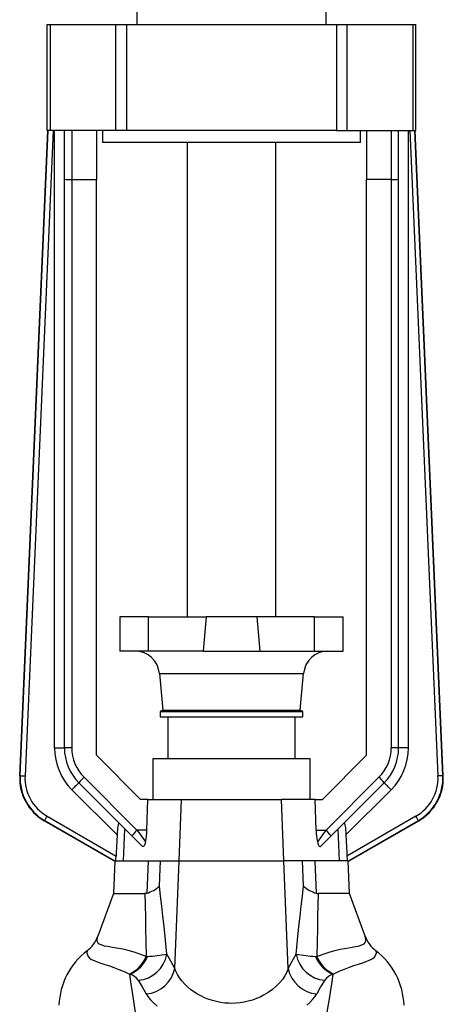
# Model space of a CAD drawing. Extents: x -4 to 1411, y -90 to 1805.
# Tile 5 of 9: x 114 to 287, y 1097 to 1497. Entities that reach past the tile are written whole.
import ezdxf

# ---------------------------------------------------------------- set-up
doc = ezdxf.new("R2010")
doc.units = 0
doc.layers.get('0').update_dxf_attribs({"linetype": 'CONTINUOUS'})

msp = doc.modelspace()

# ---------------------------------------------------------------- linework, layer by layer
at = {"color": 7, "linetype": 'CONTINUOUS'}
for p, q in [((162.12, 1509.09), (162.12, 1495.09)), ((239.12, 1495.09), (239.12, 1509.09)), ((125.62, 1452.09), (125.62, 1495.09)), ((125.62, 1495.09), (126.88, 1495.09)), ((126.88, 1495.09), (153.52, 1495.09)), ((126.88, 1495.09), (126.88, 1452.09)), ((153.52, 1495.09), (157.83, 1495.09)), ((153.52, 1452.09), (153.52, 1495.09)), ((157.83, 1495.09), (243.41, 1495.09)), ((157.83, 1495.09), (157.83, 1452.09)), ((243.41, 1495.09), (247.72, 1495.09)), ((243.41, 1495.09), (243.41, 1452.09)), ((247.72, 1495.09), (274.36, 1495.09)), ((247.72, 1452.09), (247.72, 1495.09)), ((274.36, 1495.09), (275.62, 1495.09)), ((274.36, 1495.09), (274.36, 1452.09)), ((275.62, 1452.09), (275.62, 1495.09)), ((114.43, 1189.59), (125.89, 1452.09)), ((114.59, 1189.68), (126.05, 1452.09)), ((128.05, 1452.09), (116.59, 1189.59)), ((126.88, 1452.09), (125.62, 1452.09)), ((153.52, 1452.09), (126.88, 1452.09)), ((128.62, 1200.99), (128.62, 1452.09)), ((132.62, 1432.21), (132.62, 1452.09)), ((135.62, 1452.09), (135.62, 1432.09)), ((145.62, 1452.09), (145.62, 1432.09)), ((148.12, 1452.09), (148.12, 1447.09)), ((157.83, 1452.09), (153.52, 1452.09)), ((243.41, 1452.09), (157.83, 1452.09)), ((243.41, 1452.09), (247.72, 1452.09)), ((247.72, 1452.09), (274.36, 1452.09)), ((253.12, 1447.09), (253.12, 1452.09)), ((255.62, 1452.09), (255.62, 1432.09)), ((265.62, 1452.09), (265.62, 1432.09)), ((268.62, 1432.21), (268.62, 1452.09)), ((272.62, 1200.99), (272.62, 1452.09)), ((273.19, 1452.09), (284.65, 1189.59)), ((274.36, 1452.09), (275.62, 1452.09)), ((286.64, 1189.68), (275.19, 1452.09)), ((286.81, 1189.59), (275.35, 1452.09)), ((253.12, 1447.09), (148.12, 1447.09)), ((182.62, 1447.09), (182.62, 1254.33)), ((218.62, 1254.33), (218.62, 1447.09)), ((132.62, 1200.99), (132.62, 1432.21)), ((135.62, 1432.09), (145.62, 1432.09)), ((135.62, 1432.09), (135.62, 1201.09)), ((145.62, 1198.09), (145.62, 1432.09)), ((255.62, 1198.09), (255.62, 1432.09)), ((265.62, 1432.09), (255.62, 1432.09)), ((265.62, 1432.09), (265.62, 1201.09)), ((268.62, 1200.99), (268.62, 1432.21)), ((155.12, 1254.33), (155.12, 1240.33)), ((166.86, 1254.33), (155.12, 1254.33)), ((166.86, 1240.33), (166.86, 1254.33)), ((166.86, 1254.33), (190.31, 1254.33)), ((190.31, 1254.33), (189.08, 1240.33)), ((210.93, 1254.33), (190.31, 1254.33)), ((234.37, 1254.33), (210.93, 1254.33)), ((210.93, 1254.33), (212.15, 1240.33)), ((234.37, 1240.33), (234.37, 1254.33)), ((234.37, 1254.33), (246.12, 1254.33)), ((246.12, 1240.33), (246.12, 1254.33)), ((166.86, 1240.33), (155.12, 1240.33)), ((189.08, 1240.33), (166.86, 1240.33)), ((189.08, 1240.33), (212.15, 1240.33)), ((212.15, 1240.33), (234.37, 1240.33)), ((234.37, 1240.33), (246.12, 1240.33)), ((171.32, 1231.2), (172.62, 1216.33)), ((171.32, 1231.2), (229.92, 1231.2)), ((228.62, 1216.33), (229.92, 1231.2)), ((172.62, 1216.33), (171.62, 1215.75)), ((171.62, 1215.75), (171.62, 1213.59)), ((171.62, 1215.75), (229.62, 1215.75)), ((171.62, 1213.59), (229.62, 1213.59)), ((172.62, 1216.33), (228.62, 1216.33)), ((174.67, 1213.59), (174.67, 1196.59)), ((226.57, 1196.59), (226.57, 1213.59)), ((229.62, 1215.75), (228.62, 1216.33)), ((229.62, 1213.59), (229.62, 1215.75)), ((128.62, 1200.99), (132.62, 1200.99)), ((272.62, 1200.99), (268.62, 1200.99)), ((163.62, 1180.09), (145.62, 1198.09)), ((237.62, 1180.09), (255.62, 1198.09)), ((168.62, 1196.59), (168.62, 1180.09)), ((169.57, 1196.59), (168.62, 1196.59)), ((232.62, 1196.59), (169.57, 1196.59)), ((232.62, 1180.09), (232.62, 1196.59)), ((114.43, 1189.59), (114.59, 1189.68)), ((140.6, 1189.07), (162.16, 1167.51)), ((260.64, 1189.07), (239.08, 1167.51)), ((286.81, 1189.59), (286.64, 1189.68)), ((160.04, 1165.28), (138.48, 1186.85)), ((241.2, 1165.28), (262.76, 1186.85)), ((154.03, 1165.64), (135.65, 1184.02)), ((247.21, 1165.64), (265.59, 1184.02)), ((166.61, 1180.09), (163.62, 1180.09)), ((166.2, 1167.51), (166.61, 1180.09)), ((166.61, 1180.09), (180.33, 1180.09)), ((179.32, 1155.09), (180.33, 1180.09)), ((180.33, 1180.09), (220.91, 1180.09)), ((234.63, 1180.09), (220.91, 1180.09)), ((221.92, 1155.09), (220.91, 1180.09)), ((235.04, 1167.51), (234.63, 1180.09)), ((234.63, 1180.09), (237.62, 1180.09)), ((125.57, 1173.23), (153.65, 1157.01)), ((275.67, 1173.23), (247.59, 1157.01)), ((124.57, 1171.49), (124.41, 1171.4)), ((152.67, 1155.09), (124.41, 1171.4)), ((152.98, 1155.09), (124.57, 1171.49)), ((248.25, 1155.09), (276.67, 1171.49)), ((248.57, 1155.09), (276.83, 1171.4)), ((276.67, 1171.49), (276.83, 1171.4)), ((156.62, 1155.09), (157.15, 1168.17)), ((166.2, 1167.51), (162.16, 1167.51)), ((235.04, 1167.51), (239.08, 1167.51)), ((244.62, 1155.09), (244.09, 1168.17)), ((153.12, 1155.09), (152.54, 1141.77)), ((152.98, 1155.09), (152.67, 1155.09)), ((153.43, 1155.09), (152.98, 1155.09)), ((153.43, 1155.09), (156.62, 1155.09)), ((156.62, 1155.09), (179.32, 1155.09)), ((166.67, 1155.09), (166.18, 1141.91)), ((177.52, 1111.35), (179.37, 1155.09)), ((179.32, 1155.09), (221.92, 1155.09)), ((223.71, 1111.35), (221.87, 1155.09)), ((244.62, 1155.09), (221.92, 1155.09)), ((234.57, 1155.09), (235.06, 1141.91)), ((247.81, 1155.09), (244.62, 1155.09)), ((247.81, 1155.09), (248.25, 1155.09)), ((248.7, 1141.77), (248.12, 1155.09)), ((248.25, 1155.09), (248.57, 1155.09)), ((152.54, 1141.77), (146.23, 1124.43)), ((152.54, 1141.77), (165.37, 1141.77)), ((248.7, 1141.77), (235.87, 1141.77)), ((255.01, 1124.43), (248.7, 1141.77)), ((166.44, 1116.19), (165.88, 1116.14)), ((234.8, 1116.19), (235.36, 1116.14)), ((159.12, 1109.06), (159.29, 1108.97)), ((242.12, 1109.06), (241.95, 1108.97))]:
    msp.add_line(p, q, dxfattribs=at)
for points in [[(114.59, 1189.68), (114.64, 1189.67), (114.77, 1189.67), (114.95, 1189.66), (115.2, 1189.65), (115.5, 1189.64), (115.84, 1189.62), (116.21, 1189.61), (116.59, 1189.59)], [(286.64, 1189.68), (286.59, 1189.67), (286.47, 1189.67), (286.28, 1189.66), (286.03, 1189.65), (285.74, 1189.64), (285.4, 1189.62), (285.03, 1189.61), (284.65, 1189.59)], [(135.65, 1184.02), (136.05, 1184.42), (136.45, 1184.81), (136.82, 1185.19), (137.18, 1185.55), (137.5, 1185.87), (137.79, 1186.16), (138.03, 1186.4), (138.22, 1186.59), (138.36, 1186.73), (138.45, 1186.82), (138.48, 1186.85)], [(265.59, 1184.02), (265.19, 1184.42), (264.79, 1184.81), (264.41, 1185.19), (264.06, 1185.55), (263.74, 1185.87), (263.45, 1186.16), (263.21, 1186.4), (263.02, 1186.59), (262.88, 1186.73), (262.79, 1186.82), (262.76, 1186.85)], [(124.57, 1171.49), (124.59, 1171.54), (124.66, 1171.64), (124.75, 1171.81), (124.87, 1172.02), (125.02, 1172.28), (125.19, 1172.58), (125.38, 1172.9), (125.57, 1173.23)], [(276.67, 1171.49), (276.64, 1171.54), (276.58, 1171.64), (276.49, 1171.81), (276.36, 1172.02), (276.21, 1172.28), (276.04, 1172.58), (275.86, 1172.9), (275.67, 1173.23)], [(154.98, 1170.35), (154.88, 1170.41), (154.77, 1170.39), (154.68, 1170.29), (154.58, 1170.11), (154.5, 1169.87), (154.43, 1169.57), (154.33, 1169.06), (154.25, 1168.48), (154.16, 1167.61), (154.09, 1166.69), (154.03, 1165.64)], [(246.26, 1170.35), (246.36, 1170.41), (246.46, 1170.39), (246.56, 1170.29), (246.65, 1170.11), (246.74, 1169.87), (246.81, 1169.57), (246.91, 1169.06), (246.99, 1168.48), (247.08, 1167.61), (247.15, 1166.69), (247.21, 1165.64)], [(154.03, 1165.64), (153.71, 1158.29), (153.65, 1157.01)], [(164.3, 1161.02), (163.63, 1161.69), (162.94, 1162.39), (162.23, 1163.1), (161.5, 1163.82), (160.77, 1164.55), (160.04, 1165.28)], [(162.16, 1167.51), (162.88, 1166.56), (163.59, 1165.61), (164.29, 1164.67), (164.99, 1163.74), (165.66, 1162.84)], [(239.08, 1167.51), (238.36, 1166.56), (237.65, 1165.61), (236.95, 1164.67), (236.25, 1163.74), (235.57, 1162.84)], [(236.94, 1161.02), (237.61, 1161.69), (238.3, 1162.39), (239.01, 1163.1), (239.73, 1163.82), (240.47, 1164.55), (241.2, 1165.28)], [(247.21, 1165.64), (247.53, 1158.29), (247.59, 1157.01)], [(165.66, 1162.84), (165.54, 1162.31), (165.38, 1161.83), (165.23, 1161.49), (165.07, 1161.21), (164.89, 1161), (164.7, 1160.9), (164.53, 1160.89), (164.38, 1160.96), (164.3, 1161.02)], [(235.57, 1162.84), (235.7, 1162.31), (235.86, 1161.83), (236.01, 1161.49), (236.17, 1161.21), (236.35, 1161), (236.54, 1160.9), (236.7, 1160.89), (236.86, 1160.96), (236.94, 1161.02)], [(171.28, 1144.84), (171.43, 1148.5), (171.69, 1155.09)], [(229.95, 1144.84), (229.81, 1148.5), (229.55, 1155.09)], [(166.18, 1141.91), (165.78, 1141.8), (165.37, 1141.77)], [(165.37, 1141.77), (165.48, 1137), (165.58, 1132.19), (165.67, 1127.33), (165.76, 1122.45), (165.88, 1116.14)], [(174.28, 1117.09), (173.74, 1122.78), (173.17, 1128.42), (172.73, 1132.59), (172.27, 1136.72), (171.79, 1140.81), (171.28, 1144.84)], [(226.96, 1117.09), (227.5, 1122.78), (228.06, 1128.42), (228.51, 1132.59), (228.97, 1136.72), (229.45, 1140.81), (229.95, 1144.84)], [(235.06, 1141.91), (235.46, 1141.8), (235.87, 1141.77)], [(235.87, 1141.77), (235.76, 1137), (235.66, 1132.19), (235.57, 1127.33), (235.48, 1122.45), (235.36, 1116.14)], [(165.88, 1116.14), (163.37, 1117.13), (160.94, 1117.94), (158.61, 1118.6), (156.41, 1119.12), (154.66, 1119.47), (153.02, 1119.75), (151.51, 1119.99), (150.16, 1120.22), (148.97, 1120.46), (147.96, 1120.74), (147.23, 1121.03), (146.66, 1121.4), (146.25, 1121.84), (146, 1122.38), (145.93, 1123.01), (146.03, 1123.77), (146.23, 1124.43)], [(235.36, 1116.14), (237.87, 1117.13), (240.3, 1117.94), (242.63, 1118.6), (244.83, 1119.12), (246.58, 1119.47), (248.22, 1119.75), (249.73, 1119.99), (251.08, 1120.22), (252.27, 1120.46), (253.28, 1120.74), (254.01, 1121.03), (254.58, 1121.4), (254.99, 1121.84), (255.24, 1122.38), (255.31, 1123.01), (255.21, 1123.77), (255.01, 1124.43)], [(141.89, 1118.54), (141.86, 1118.4), (141.81, 1117.57), (141.97, 1116.83), (142.32, 1116.16), (142.88, 1115.57), (143.63, 1115.04), (144.67, 1114.53), (145.94, 1114.03), (147.41, 1113.53), (149.08, 1112.98), (150.93, 1112.37), (152.8, 1111.72), (154.8, 1110.96), (156.91, 1110.08), (159.12, 1109.06)], [(177.52, 1111.35), (175.91, 1114.29), (174.28, 1117.09)], [(223.71, 1111.35), (225.32, 1114.29), (226.96, 1117.09)], [(259.35, 1118.54), (259.38, 1118.4), (259.43, 1117.57), (259.27, 1116.83), (258.92, 1116.16), (258.36, 1115.57), (257.61, 1115.04), (256.57, 1114.53), (255.3, 1114.03), (253.83, 1113.53), (252.16, 1112.98), (250.31, 1112.37), (248.44, 1111.72), (246.44, 1110.96), (244.33, 1110.08), (242.12, 1109.06)], [(171.27, 1042.01), (170.32, 1047.01), (169.4, 1051.89), (168.49, 1056.65), (167.61, 1061.28), (166.74, 1065.81), (165.9, 1070.22), (165.09, 1074.49), (164.31, 1078.61), (163.5, 1083.03), (162.73, 1087.27), (162.01, 1091.33), (161.34, 1095.21), (160.73, 1098.94), (160.18, 1102.48), (159.7, 1105.83), (159.29, 1108.97)], [(223.71, 1111.35), (223.69, 1111.29), (223.09, 1109.82), (222.29, 1108.34), (221.31, 1106.89), (220.14, 1105.47), (218.8, 1104.11), (217.28, 1102.8), (215.58, 1101.58), (213.7, 1100.45), (212.26, 1099.72), (210.73, 1099.06), (209.12, 1098.49), (207.45, 1098), (205.8, 1097.63), (204.09, 1097.36), (202.36, 1097.2), (200.62, 1097.14), (199.7, 1097.16), (197.93, 1097.28), (196.18, 1097.51), (194.47, 1097.84), (192.82, 1098.27), (191.18, 1098.81), (189.61, 1099.44), (188.13, 1100.14), (186.74, 1100.91), (185.27, 1101.84), (183.91, 1102.84), (182.68, 1103.89), (181.56, 1104.97), (180.42, 1106.25), (179.44, 1107.57), (178.62, 1108.91), (177.95, 1110.25), (177.52, 1111.35)], [(229.97, 1042.01), (230.91, 1047.01), (231.84, 1051.89), (232.75, 1056.65), (233.63, 1061.28), (234.5, 1065.81), (235.34, 1070.22), (236.15, 1074.49), (236.92, 1078.61), (237.74, 1083.03), (238.51, 1087.27), (239.23, 1091.33), (239.89, 1095.21), (240.51, 1098.94), (241.05, 1102.48), (241.54, 1105.83), (241.95, 1108.97)], [(162.7, 1106.53), (164.33, 1103.83), (165.94, 1100.99)], [(238.54, 1106.53), (236.9, 1103.83), (235.29, 1100.99)], [(165.94, 1100.99), (166.61, 1099.94), (167.64, 1098.63), (168.91, 1097.34), (170.41, 1096.07)], [(231.26, 1096.41), (232.54, 1097.54), (233.64, 1098.68), (234.56, 1099.84), (235.29, 1100.99)]]:
    msp.add_lwpolyline(points, dxfattribs=at)
for centre, radius, start, end in [((134.87, 1451.06), 18.98, 263.1887, 272.2602), ((266.37, 1451.06), 18.98, 267.7398, 276.8113), ((161.36, 1230.33), 10, 5, 90), ((239.88, 1230.33), 10, 90, 175), ((152.62, 1200.99), 24, 180, 225), ((134.87, 1179.62), 21.48, 88.0033, 96.0157), ((152.62, 1200.99), 20, 180, 224.9999), ((152.62, 1201.09), 17, 180, 225), ((248.62, 1201.09), 17, 315, 0), ((248.62, 1200.99), 20, 315.0001, 360), ((248.62, 1200.99), 24, 315, 0), ((266.37, 1179.62), 21.48, 83.9843, 91.9967), ((134.4, 1188.71), 19.99, 177.497, 240.003), ((134.56, 1188.81), 19.99, 177.5019, 239.998), ((134.56, 1188.8), 17.99, 177.4972, 240.0028), ((162.13, 1166.44), 31.24, 133.5655, 139.2084), ((239.11, 1166.44), 31.24, 40.7916, 46.4345), ((266.68, 1188.8), 17.99, 299.9972, 2.5028), ((266.67, 1188.81), 19.99, 300.002, 2.4981), ((266.84, 1188.71), 19.99, 299.997, 2.503), ((183.71, 1144.86), 31.26, 133.5677, 139.2062), ((137.58, 1168.41), 28.63, 348.7752, 358.1919), ((263.66, 1168.41), 28.63, 181.8081, 191.2248), ((217.53, 1144.86), 31.26, 40.7938, 46.4323), ((143.02, 1157.26), 10.63, 348.2064, 358.6555), ((258.21, 1157.26), 10.63, 181.3445, 191.7936), ((162.56, 1154.11), 12.72, 286.5277, 313.2722), ((238.68, 1154.11), 12.72, 226.7278, 253.4723), ((134.2, 1128.75), 12.78, 306.9854, 340.2126), ((267.04, 1128.75), 12.78, 199.7874, 233.0146), ((159.31, 1095.46), 28.92, 127.0472, 178.1777), ((161.65, 1119.3), 12.82, 274.6834, 350.0625), ((156.05, 1240.91), 125.16, 274.7612, 278.3741), ((239.58, 1119.3), 12.82, 189.9375, 265.3166), ((245.18, 1240.91), 125.16, 261.6259, 265.2388), ((241.92, 1095.46), 28.92, 1.8223, 52.9528), ((153.66, 1121.04), 13.17, 294.5207, 338.1297), ((154.15, 1121.23), 13.29, 292.7708, 337.721), ((247.09, 1121.23), 13.29, 202.279, 247.2292), ((247.58, 1121.04), 13.17, 201.8703, 245.4793), ((157.21, 1102.48), 6.82, 36.4087, 72.257), ((164.88, 1113.83), 12.88, 274.7231, 348.9024), ((236.35, 1113.83), 12.88, 191.0976, 265.2769), ((244.03, 1102.48), 6.82, 107.743, 143.5913)]:
    msp.add_arc(centre, radius, start, end, dxfattribs=at)

doc.saveas('drawing.dxf')
